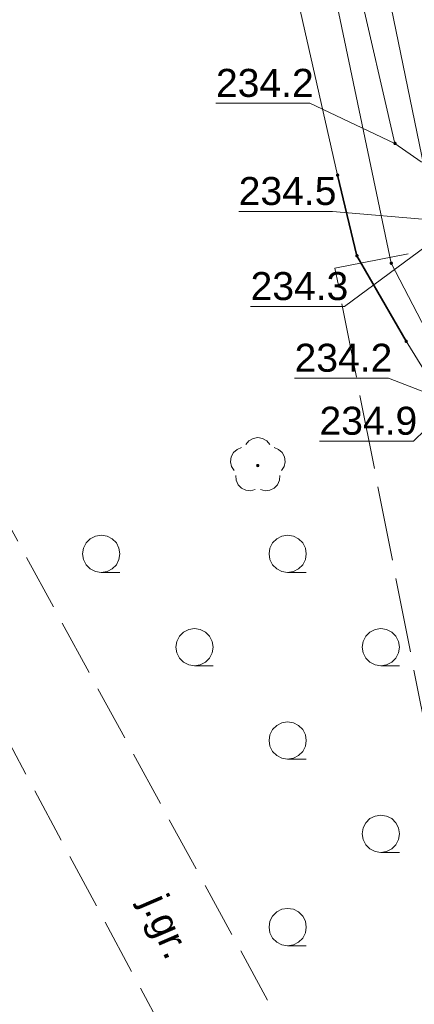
# Model space of a CAD drawing. Header units: metres. Extents: x 6603648 to 6604252, y 5739748 to 5740166.
# Tile 39 of 114: x 6603684 to 6603695, y 5739972 to 5739998. Entities that reach past the tile are written whole.
import ezdxf
from ezdxf.enums import TextEntityAlignment as Align

# ---------------------------------------------------------------- set-up
doc = ezdxf.new("R2010")
doc.units = ezdxf.units.M
doc.linetypes.add('PRZER3-1', pattern=[2, 1.5, -0.5])
doc.linetypes.add('PRZER4-1', pattern=[2.5, 2, -0.5])
doc.layers.get('0').update_dxf_attribs({"linetype": 'CONTINUOUS'})
for name, color, linetype, lineweight, true_color in [('GSPPRB', 7, 'CONTINUOUS', 18, 0x0a0909), ('GSPRDL', 7, 'CONTINUOUS', 18, 0x008000), ('GSSKOA', 7, 'CONTINUOUS', 18, 0x0a0909), ('GSSKOA_O', 7, 'CONTINUOUS', 18, 0x0a0909), ('GSSLZK', 7, 'CONTINUOUS', 18, 0x0a0909), ('GULEOR', 1, 'CONTINUOUS', 35, 0xff0000), ('GULESN', 1, 'CONTINUOUS', 18, 0xff0000), ('GULTPR', 7, 'CONTINUOUS', 18, 0xff9100), ('GZLESN', 1, 'CONTINUOUS', 18, 0xff0000)]:
    doc.layers.add(name, color=color, linetype=linetype, lineweight=lineweight, true_color=true_color)
for name, color, linetype, true_color in [('GUPESH', 1, 'CONTINUOUS', 0xff0000), ('GUPESH_O', 1, 'CONTINUOUS', 0xff0000), ('GUPTSH', 7, 'CONTINUOUS', 0xff9100), ('GUPTSH_O', 7, 'CONTINUOUS', 0xff9100)]:
    doc.layers.add(name, color=color, linetype=linetype, true_color=true_color)
doc.styles.add('Arial', font='arial.ttf')

# ---------------------------------------------------------------- blocks, each defined once
blk = doc.blocks.new('GSPPRB0')
at = {"color": 0, "lineweight": 18}
blk.add_lwpolyline([(-0.007955, 0.0225), (0.007955, 0.0225), (0.0225, 0.007955), (0.0225, -0.007955), (0.007955, -0.0225), (-0.007955, -0.0225), (-0.0225, -0.007955), (-0.0225, 0.007955)], close=True, dxfattribs=at)
blk = doc.blocks.new('GSPRDL1')
blk.add_hatch(color=0).paths.add_polyline_path([(-0.045, 0), (-0.042798, -0.013906), (-0.036406, -0.02645), (-0.02645, -0.036406), (-0.013906, -0.042798), (0, -0.045), (0.013906, -0.042798), (0.02645, -0.036406), (0.036406, -0.02645), (0.042798, -0.013906), (0.045, 0), (0.042798, 0.013906), (0.036406, 0.02645), (0.02645, 0.036406), (0.013906, 0.042798), (0, 0.045), (-0.013906, 0.042798), (-0.02645, 0.036406), (-0.036406, 0.02645), (-0.042798, 0.013906)])
at = {"color": 0}
for points in [[(-0.646351, 0.068773), (-0.677512, 0.194901), (-0.663766, 0.324092), (-0.606763, 0.440839), (-0.513345, 0.531129), (-0.394725, 0.584125), (-0.265141, 0.593465)], [(-0.134326, 0.635969), (-0.024001, 0.70458), (0.103115, 0.731429), (0.231763, 0.713292), (0.346501, 0.652348), (0.433559, 0.55591), (0.482485, 0.435555)], [(0.563333, 0.324277), (0.662679, 0.240553), (0.727494, 0.127956), (0.75, 0), (0.727494, -0.127956), (0.662679, -0.240553), (0.563333, -0.324277)], [(-0.265141, -0.593465), (-0.394725, -0.584125), (-0.513345, -0.531129), (-0.606763, -0.440839), (-0.663766, -0.324092), (-0.677512, -0.194901), (-0.646351, -0.068773)], [(0.482485, -0.435555), (0.433559, -0.55591), (0.346501, -0.652348), (0.231763, -0.713292), (0.103115, -0.731429), (-0.024001, -0.70458), (-0.134326, -0.635969)]]:
    blk.add_lwpolyline(points, dxfattribs=at)
blk = doc.blocks.new('GUPTSH1')
blk.add_hatch(color=0).paths.add_polyline_path([(0, 0.045), (-0.011647, 0.043467), (-0.0225, 0.038971), (-0.03182, 0.03182), (-0.038971, 0.0225), (-0.043467, 0.011647), (-0.045, 0), (-0.043467, -0.011647), (-0.038971, -0.0225), (-0.03182, -0.03182), (-0.0225, -0.038971), (-0.011647, -0.043467), (0, -0.045), (0.011647, -0.043467), (0.0225, -0.038971), (0.03182, -0.03182), (0.038971, -0.0225), (0.043467, -0.011647), (0.045, 0), (0.043467, 0.011647), (0.038971, 0.0225), (0.03182, 0.03182), (0.0225, 0.038971), (0.011647, 0.043467)])
blk = doc.blocks.new('GUPESH1')
blk.add_hatch(color=0).paths.add_polyline_path([(0, 0.045), (-0.011647, 0.043467), (-0.0225, 0.038971), (-0.03182, 0.03182), (-0.038971, 0.0225), (-0.043467, 0.011647), (-0.045, 0), (-0.043467, -0.011647), (-0.038971, -0.0225), (-0.03182, -0.03182), (-0.0225, -0.038971), (-0.011647, -0.043467), (0, -0.045), (0.011647, -0.043467), (0.0225, -0.038971), (0.03182, -0.03182), (0.038971, -0.0225), (0.043467, -0.011647), (0.045, 0), (0.043467, 0.011647), (0.038971, 0.0225), (0.03182, 0.03182), (0.0225, 0.038971), (0.011647, 0.043467)])
blk = doc.blocks.new('GSSLZK1')
at = {"color": 0}
blk.add_lwpolyline([(0.5, 0), (0.475528, -0.154508), (0.404508, -0.293893), (0.293893, -0.404508), (0.154508, -0.475528), (0, -0.5), (-0.154508, -0.475528), (-0.293893, -0.404508), (-0.404508, -0.293893), (-0.475528, -0.154508), (-0.5, 0), (-0.475528, 0.154508), (-0.404508, 0.293893), (-0.293893, 0.404508), (-0.154508, 0.475528), (0, 0.5), (0.154508, 0.475528), (0.293893, 0.404508), (0.404508, 0.293893), (0.475528, 0.154508)], close=True, dxfattribs=at)
blk.add_lwpolyline([(-0.5, 0), (-0.5, -0.5)], dxfattribs=at)

msp = doc.modelspace()

# ---------------------------------------------------------------- linework, layer by layer
at = {"layer": 'GSSKOA', "color": 18, "linetype": 'PRZER3-1', "lineweight": 18, "true_color": 0x0a0909}
for points in [[(6603693.65, 5739966.86), (6603682.44, 5739987.43), (6603681.31, 5740005.34), (6603677.31, 5740025.55), (6603672.73, 5740040.63), (6603674.59, 5740066.4), (6603672.59, 5740083.62), (6603675.4, 5740100.67), (6603674.66, 5740122.7), (6603674.78, 5740138.164)], [(6603671.753, 5740128.881), (6603671.7, 5740122.99), (6603672.99, 5740100.41), (6603670.12, 5740083.27), (6603671.92, 5740066.3), (6603669.91, 5740040.64), (6603674.76, 5740025.35), (6603678.31, 5740004.67), (6603679.81, 5739986.55), (6603691.1, 5739965.5)]]:
    msp.add_lwpolyline(points, dxfattribs=at)
at = {"layer": 'GULEOR', "color": 1, "linetype": 'Continuous', "lineweight": 35, "true_color": 0xff0000}
msp.add_lwpolyline([(6603694.5, 5739989.78), (6603693.18, 5739992.07), (6603692.66, 5739994.23)], dxfattribs=at)
at = {"layer": 'GULESN', "color": 1, "linetype": 'Continuous', "lineweight": 18, "true_color": 0xff0000}
for points in [[(6603717.379, 5739884.591), (6603713.813, 5739902.234), (6603709.2, 5739924.766), (6603703.779, 5739951.216), (6603698.635, 5739976.702), (6603693.794, 5740000.208), (6603692.136, 5740008.341), (6603692.544, 5740022.334), (6603693.234, 5740031.742), (6603693.839, 5740040.002), (6603694.116, 5740042.536), (6603694.195, 5740045.472), (6603694.487, 5740056.643), (6603696.338, 5740081.74), (6603699.047, 5740112.527), (6603699.215, 5740123.042), (6603699.938, 5740134.181), (6603701.7, 5740153.306), (6603702.115, 5740159.049)], [(6603698.6, 5739971.8), (6603695.46, 5739988.24), (6603694.5, 5739989.78), (6603693.18, 5739992.07), (6603692.66, 5739994.23), (6603691.23, 5740000.55), (6603689.86, 5740008.58), (6603690.62, 5740031.78), (6603690.87, 5740044.5), (6603691.83, 5740059.6), (6603692.96, 5740081.83), (6603694.66, 5740105.96), (6603696.77, 5740129.76), (6603698.78, 5740150.92), (6603699.372, 5740157.185)], [(6603692.25, 5740044.46), (6603692.55, 5740043.82), (6603693.12, 5740039.9), (6603692.69, 5740030.97), (6603692, 5740021.25), (6603691.47, 5740008.55), (6603693.2, 5739999.39), (6603694.2, 5739995.08), (6603694.9, 5739994.59), (6603695.37, 5739994.49), (6603696.82, 5739994.84)]]:
    msp.add_lwpolyline(points, dxfattribs=at)
at = {"layer": 'GULTPR', "color": 30, "linetype": 'Continuous', "lineweight": 18, "true_color": 0xff9100}
msp.add_lwpolyline([(6603691.998, 5740034.25), (6603690.62, 5740008.45), (6603694.1, 5739991.87), (6603695.95, 5739988.32), (6603695.91, 5739981.85), (6603702.28, 5739951.25), (6603704.11, 5739941.11), (6603708.156, 5739919.311), (6603708.46, 5739919.26), (6603717.09, 5739918.78), (6603727.08, 5739918.04), (6603747.81, 5739904.18), (6603766.37, 5739891.69), (6603772.61, 5739898.24), (6603784.29, 5739915.24), (6603793.11, 5739927.04), (6603801.178, 5739921.438)], dxfattribs=at)
at = {"layer": 'GUPESH_O', "color": 1, "linetype": 'Continuous', "lineweight": 13, "true_color": 0xff0000, "flags": 128}
for points in [[(6603694.2, 5739995.08), (6603691.918, 5739996.154), (6603689.398, 5739996.154)], [(6603695.25, 5739993.02), (6603692.528, 5739993.258), (6603690.008, 5739993.258)], [(6603695.24, 5739992.48), (6603692.846, 5739990.711), (6603690.326, 5739990.711)], [(6603695.46, 5739988.24), (6603694.026, 5739988.79), (6603691.506, 5739988.79)]]:
    msp.add_lwpolyline(points, dxfattribs=at)
at = {"layer": 'GUPTSH_O', "color": 30, "linetype": 'Continuous', "lineweight": 13, "true_color": 0xff9100, "flags": 128}
msp.add_lwpolyline([(6603695.95, 5739988.32), (6603694.695, 5739987.102), (6603692.175, 5739987.102)], dxfattribs=at)
at = {"layer": 'GZLESN', "color": 1, "linetype": 'PRZER4-1', "lineweight": 18, "true_color": 0xff0000}
msp.add_lwpolyline([(6603708.175, 5739824.251), (6603700.91, 5739861.58), (6603700.88, 5739862.23), (6603700.92, 5739862.87), (6603701.01, 5739863.32), (6603701.11, 5739863.75), (6603701.29, 5739864.37), (6603701.52, 5739864.98), (6603701.75, 5739865.49), (6603702.03, 5739865.98), (6603702.36, 5739866.46), (6603702.74, 5739866.9), (6603703.14, 5739867.26), (6603703.57, 5739867.59), (6603704.04, 5739867.89), (6603704.53, 5739868.17), (6603706.45, 5739868.97), (6603708.44, 5739869.62), (6603716.34, 5739871.08), (6603692.59, 5739991.74), (6603697.34, 5739992.67), (6603697.48, 5739993.96)], dxfattribs=at)

# ---------------------------------------------------------------- block references
at = {"layer": 'GSPPRB', "color": 18, "linetype": 'Continuous', "lineweight": 18, "true_color": 0x0a0909, "rotation": 90}
for p in [(6603694.2, 5739995.08), (6603692.66, 5739994.23), (6603693.18, 5739992.07), (6603694.1, 5739991.87), (6603694.5, 5739989.78)]:
    msp.add_blockref('GSPPRB0', p, dxfattribs=at)
at = {"layer": 'GSPRDL', "color": 96, "linetype": 'Continuous', "lineweight": 18, "true_color": 0x008000, "rotation": 90}
msp.add_blockref('GSPRDL1', (6603690.52, 5739986.45), dxfattribs=at)
at = {"layer": 'GSSLZK', "color": 18, "linetype": 'Continuous', "lineweight": 18, "true_color": 0x0a0909, "rotation": 90}
for p in [(6603686.321, 5739984.085), (6603691.321, 5739984.085), (6603688.821, 5739981.585), (6603693.821, 5739981.585), (6603691.321, 5739979.085), (6603693.821, 5739976.585), (6603691.321, 5739974.085)]:
    msp.add_blockref('GSSLZK1', p, dxfattribs=at)
at = {"layer": 'GUPESH', "color": 1, "linetype": 'Continuous', "lineweight": 5, "true_color": 0xff0000, "rotation": 90}
for p in [(6603694.2, 5739995.08), (6603692.66, 5739994.23), (6603693.18, 5739992.07), (6603694.5, 5739989.78)]:
    msp.add_blockref('GUPESH1', p, dxfattribs=at)
at = {"layer": 'GUPTSH', "color": 30, "linetype": 'Continuous', "lineweight": 5, "true_color": 0xff9100, "rotation": 90}
msp.add_blockref('GUPTSH1', (6603694.1, 5739991.87), dxfattribs=at)

# ---------------------------------------------------------------- texts
at = {"layer": 'GSSKOA_O', "color": 18, "linetype": 'Continuous', "lineweight": 0, "true_color": 0x0a0909, "style": 'Arial'}
msp.add_text('j.gr.', height=0.75, rotation=293.2526, dxfattribs=at).set_placement((6603687.727, 5739973.957), align=Align.CENTER)
at = {"layer": 'GUPESH_O', "color": 1, "linetype": 'Continuous', "lineweight": 0, "true_color": 0xff0000, "style": 'Arial'}
for s, p in [('234.2', (6603689.398, 5739996.326)), ('234.5', (6603690.008, 5739993.43)), ('234.3', (6603690.326, 5739990.883)), ('234.2', (6603691.506, 5739988.962))]:
    msp.add_text(s, height=0.75, rotation=360, dxfattribs=at).set_placement(p)
at = {"layer": 'GUPTSH_O', "color": 30, "linetype": 'Continuous', "lineweight": 0, "true_color": 0xff9100, "style": 'Arial'}
msp.add_text('234.9', height=0.75, rotation=360, dxfattribs=at).set_placement((6603692.175, 5739987.275))

doc.saveas('drawing.dxf')
